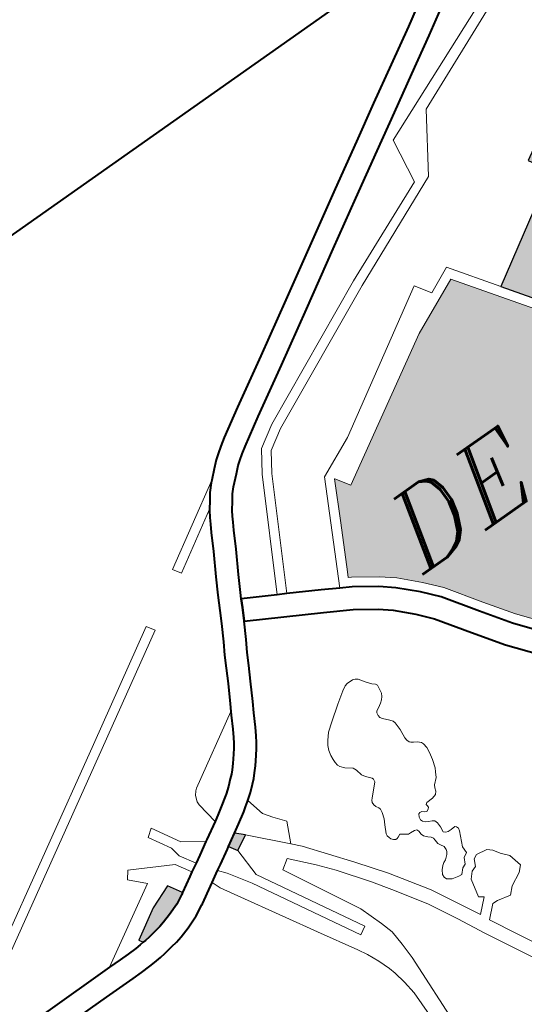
# Model space of a CAD drawing. Header units: metres. Extents: x 149090 to 149776, y 485756 to 486362.
# Tile 68 of 82: x 149568.81 to 149576.59, y 486318.74 to 486333.91. Entities that reach past the tile are written whole.
import ezdxf

# ---------------------------------------------------------------- set-up
doc = ezdxf.new("R2010")
doc.units = ezdxf.units.M
doc.header["$MEASUREMENT"] = 0
for name, color, linetype, lineweight in [('WVB-alg-onderhoek', 7, 'Continuous', 30), ('WVB-pen-brm-dik 018', 6, 'Continuous', 13), ('WVB-pen-dik 035', 1, 'Continuous', 40), ('WVB-raster-20%', 254, 'Continuous', 30), ('WVB-raster-60%', 253, 'Continuous', 30), ('WVB-tekst-dik 035', 1, 'Continuous', 40)]:
    doc.layers.add(name, color=color, linetype=linetype, lineweight=lineweight)
doc.styles.add('1 200   cursief   0.18', font='ITALICS.shx', dxfattribs={"height": 0.36})

# ---------------------------------------------------------------- blocks, each defined once
blk = doc.blocks.new('INZET')
at = {"layer": 'WVB-raster-20%'}
for points in [[(-0.089831, -0.01951), (-0.089993, -0.019246), (-0.0896, -0.019014), (-0.089361, -0.019252)], [(-0.093839, -0.020141), (-0.093916, -0.020011), (-0.092977, -0.019453), (-0.092229, -0.019149), (-0.091968, -0.019587), (-0.092024, -0.01962), (-0.092037, -0.019627), (-0.09232, -0.019772), (-0.092682, -0.019908), (-0.092972, -0.019998), (-0.09314, -0.020037), (-0.093309, -0.020067), (-0.093596, -0.020114), (-0.09375, -0.020134)]]:
    blk.add_hatch(color=256, dxfattribs=at).paths.add_polyline_path(points)
at = {"layer": 'WVB-raster-60%', "ltscale": 0.5, "extrusion": (0, 0, -1)}
blk.add_hatch(color=256, dxfattribs=at).paths.add_polyline_path([(0.068513, -0.016595), (0.06833, -0.016453), (0.062382, -0.012925), (0.061949, -0.012669), (0.06217, -0.012286), (0.06293, -0.010942), (0.06249, -0.010681), (0.064964, -0.006385), (0.065563, -0.005305), (0.067223, -0.006321), (0.067558, -0.005708), (0.070268, -0.007284), (0.069881, -0.007948), (0.073196, -0.009976)])
at = {"layer": 'WVB-raster-60%'}
h = blk.add_hatch(color=256, dxfattribs=at)
h.paths.add_polyline_path([(-0.075314, -0.022836), (-0.075661, -0.022324), (-0.076645, -0.021031), (-0.077965, -0.019314), (-0.078642, -0.018479), (-0.079252, -0.017601), (-0.079973, -0.016549), (-0.080422, -0.016036), (-0.080987, -0.01547), (-0.081413, -0.015126), (-0.082113, -0.014644), (-0.082201, -0.014594), (-0.08212, -0.014437), (-0.08142, -0.013081), (-0.080796, -0.011872), (-0.080789, -0.011868), (-0.080504, -0.012317), (-0.076083, -0.009712), (-0.074322, -0.008905), (-0.068078, -0.017729)])
h.paths.add_polyline_path([(-0.07578, -0.021072), (-0.076806, -0.019615), (-0.076017, -0.019059), (-0.074991, -0.020516)], flags=16)
at = {"layer": 'WVB-pen-brm-dik 018'}
for p, q in [((-0.068133, 0), (-0.125202, 0)), ((-0.070901, -0.001787), (-0.069376, -0.000859)), ((-0.069001, -0.00145), (-0.070543, -0.002389)), ((-0.072015, -0.002436), (-0.070901, -0.001787)), ((-0.067433, -0.001931), (-0.073305, -0.004379)), ((-0.073305, -0.004379), (-0.067433, -0.001931)), ((-0.067287, -0.002195), (-0.071926, -0.004184)), ((-0.071926, -0.004184), (-0.067287, -0.002195)), ((-0.070543, -0.002389), (-0.071661, -0.00304)), ((-0.073141, -0.003101), (-0.072015, -0.002436)), ((-0.074251, -0.003762), (-0.073141, -0.003101)), ((-0.071661, -0.00304), (-0.072784, -0.003703)), ((-0.075634, -0.004579), (-0.074251, -0.003762)), ((-0.072784, -0.003703), (-0.073894, -0.004364)), ((-0.071926, -0.004184), (-0.073057, -0.005922)), ((-0.073057, -0.005922), (-0.071926, -0.004184)), ((-0.073894, -0.004364), (-0.075278, -0.005182)), ((-0.073305, -0.004379), (-0.073516, -0.005809)), ((-0.073516, -0.005809), (-0.073305, -0.004379)), ((-0.077107, -0.005452), (-0.075634, -0.004579)), ((-0.078847, -0.006496), (-0.077107, -0.005452)), ((-0.075278, -0.005182), (-0.076749, -0.006053)), ((-0.076749, -0.006053), (-0.078488, -0.007097)), ((-0.073516, -0.005809), (-0.076798, -0.007218)), ((-0.076798, -0.007218), (-0.073516, -0.005809)), ((-0.073057, -0.005922), (-0.076674, -0.007491)), ((-0.076674, -0.007491), (-0.073057, -0.005922)), ((-0.080468, -0.007459), (-0.078847, -0.006496)), ((-0.076798, -0.007218), (-0.081401, -0.009375)), ((-0.081401, -0.009375), (-0.076798, -0.007218)), ((-0.078488, -0.007097), (-0.080112, -0.008062)), ((-0.081969, -0.008342), (-0.080468, -0.007459)), ((-0.076674, -0.007491), (-0.081258, -0.009639)), ((-0.081258, -0.009639), (-0.076674, -0.007491)), ((-0.080112, -0.008062), (-0.08161, -0.008943)), ((-0.069881, -0.007948), (-0.073196, -0.009976)), ((-0.082841, -0.008869), (-0.081969, -0.008342)), ((-0.079735, -0.011056), (-0.075364, -0.008422)), ((-0.075364, -0.008422), (-0.079735, -0.011056)), ((-0.075364, -0.008422), (-0.075045, -0.008906)), ((-0.075045, -0.008906), (-0.075364, -0.008422)), ((-0.075045, -0.008906), (-0.074221, -0.008529)), ((-0.074221, -0.008529), (-0.075045, -0.008906)), ((-0.074221, -0.008529), (-0.073196, -0.009976)), ((-0.073196, -0.009976), (-0.074221, -0.008529)), ((-0.083279, -0.009168), (-0.083078, -0.00902)), ((-0.083078, -0.00902), (-0.082841, -0.008869)), ((-0.08161, -0.008943), (-0.082472, -0.009464)), ((-0.076083, -0.009712), (-0.074322, -0.008905)), ((-0.074322, -0.008905), (-0.068078, -0.017729)), ((-0.083646, -0.00948), (-0.083435, -0.009289)), ((-0.083435, -0.009289), (-0.083279, -0.009168)), ((-0.081401, -0.009375), (-0.082098, -0.009811)), ((-0.082098, -0.009811), (-0.081401, -0.009375)), ((-0.083906, -0.009718), (-0.083646, -0.00948)), ((-0.082683, -0.009598), (-0.082856, -0.009725)), ((-0.082472, -0.009464), (-0.082683, -0.009598)), ((-0.081258, -0.009639), (-0.081885, -0.010031)), ((-0.081885, -0.010031), (-0.081258, -0.009639)), ((-0.086478, -0.011272), (-0.083906, -0.009718)), ((-0.083906, -0.009718), (-0.086478, -0.011272)), ((-0.084324, -0.010209), (-0.084172, -0.009995)), ((-0.084172, -0.009995), (-0.083974, -0.009781)), ((-0.083974, -0.009781), (-0.083906, -0.009718)), ((-0.083174, -0.009997), (-0.08348, -0.010278)), ((-0.082984, -0.009826), (-0.083174, -0.009997)), ((-0.082856, -0.009725), (-0.082984, -0.009826)), ((-0.082098, -0.009811), (-0.082534, -0.010465)), ((-0.082534, -0.010465), (-0.082098, -0.009811)), ((-0.080504, -0.012317), (-0.076083, -0.009712)), ((-0.073196, -0.009976), (-0.068513, -0.016595)), ((-0.068513, -0.016595), (-0.073196, -0.009976)), ((-0.084481, -0.010416), (-0.084324, -0.010209)), ((-0.08348, -0.010278), (-0.083628, -0.010437)), ((-0.081885, -0.010031), (-0.082276, -0.010619)), ((-0.082276, -0.010619), (-0.081885, -0.010031)), ((-0.084481, -0.010416), (-0.086323, -0.011529)), ((-0.086323, -0.011529), (-0.084481, -0.010416)), ((-0.084617, -0.010625), (-0.084504, -0.010447)), ((-0.084504, -0.010447), (-0.084481, -0.010416)), ((-0.082534, -0.010465), (-0.084294, -0.01377)), ((-0.084294, -0.01377), (-0.082534, -0.010465)), ((-0.083628, -0.010437), (-0.08376, -0.010623)), ((-0.084852, -0.011033), (-0.084726, -0.010804)), ((-0.084726, -0.010804), (-0.084617, -0.010625)), ((-0.082276, -0.010619), (-0.084031, -0.013914)), ((-0.084031, -0.013914), (-0.082276, -0.010619)), ((-0.083929, -0.010847), (-0.084022, -0.010994)), ((-0.08376, -0.010623), (-0.083929, -0.010847)), ((-0.085132, -0.011545), (-0.084852, -0.011033)), ((-0.08412, -0.011155), (-0.084239, -0.01137)), ((-0.084022, -0.010994), (-0.08412, -0.011155)), ((-0.081015, -0.011642), (-0.079735, -0.011056)), ((-0.079735, -0.011056), (-0.081015, -0.011642)), ((-0.086323, -0.011529), (-0.086478, -0.011272)), ((-0.086478, -0.011272), (-0.086323, -0.011529)), ((-0.084239, -0.01137), (-0.084521, -0.011887)), ((-0.085521, -0.012223), (-0.085132, -0.011545)), ((-0.082599, -0.014711), (-0.081015, -0.011642)), ((-0.081015, -0.011642), (-0.082599, -0.014711)), ((-0.084521, -0.011887), (-0.084911, -0.012568)), ((-0.08142, -0.013081), (-0.080796, -0.011872)), ((-0.080796, -0.011872), (-0.080789, -0.011868)), ((-0.080789, -0.011868), (-0.080504, -0.012317)), ((-0.091581, -0.014273), (-0.088157, -0.012237)), ((-0.088157, -0.012237), (-0.091581, -0.014273)), ((-0.088157, -0.012237), (-0.088004, -0.012495)), ((-0.088004, -0.012495), (-0.088157, -0.012237)), ((-0.0858, -0.012724), (-0.085521, -0.012223)), ((-0.088004, -0.012495), (-0.091428, -0.014531)), ((-0.091428, -0.014531), (-0.088004, -0.012495)), ((-0.08602, -0.013142), (-0.0858, -0.012724)), ((-0.084911, -0.012568), (-0.085184, -0.013057)), ((-0.086211, -0.013507), (-0.08602, -0.013142)), ((-0.085184, -0.013057), (-0.085275, -0.013231)), ((-0.085275, -0.013231), (-0.084294, -0.01377)), ((-0.08212, -0.014437), (-0.08142, -0.013081)), ((-0.086483, -0.013996), (-0.086211, -0.013507)), ((-0.085601, -0.01385), (-0.085875, -0.014343)), ((-0.083448, -0.015032), (-0.085601, -0.01385)), ((-0.084294, -0.01377), (-0.084031, -0.013914)), ((-0.084031, -0.013914), (-0.083106, -0.014422)), ((-0.08669, -0.014352), (-0.086483, -0.013996)), ((-0.09776, -0.017928), (-0.091581, -0.014273)), ((-0.091581, -0.014273), (-0.09776, -0.017928)), ((-0.091428, -0.014531), (-0.097608, -0.018186)), ((-0.097608, -0.018186), (-0.091428, -0.014531)), ((-0.086881, -0.014708), (-0.08669, -0.014352)), ((-0.085875, -0.014343), (-0.086079, -0.014693)), ((-0.083106, -0.014422), (-0.082599, -0.014711)), ((-0.082201, -0.014594), (-0.08212, -0.014437)), ((-0.087114, -0.015133), (-0.086881, -0.014708)), ((-0.086079, -0.014693), (-0.086267, -0.015045)), ((-0.082599, -0.014711), (-0.082273, -0.014898)), ((-0.082113, -0.014644), (-0.082201, -0.014594)), ((-0.081413, -0.015126), (-0.082113, -0.014644)), ((-0.087419, -0.01568), (-0.087114, -0.015133)), ((-0.086267, -0.015045), (-0.086502, -0.015472)), ((-0.082646, -0.015491), (-0.083448, -0.015032)), ((-0.082273, -0.014898), (-0.081593, -0.015367)), ((-0.080987, -0.01547), (-0.081413, -0.015126)), ((-0.081593, -0.015367), (-0.081188, -0.015694)), ((-0.080422, -0.016036), (-0.080987, -0.01547)), ((-0.087534, -0.015885), (-0.087419, -0.01568)), ((-0.086502, -0.015472), (-0.086808, -0.016021)), ((-0.082012, -0.015928), (-0.082646, -0.015491)), ((-0.081188, -0.015694), (-0.080641, -0.016241)), ((-0.089759, -0.017208), (-0.087534, -0.015885)), ((-0.087534, -0.015885), (-0.089759, -0.017208)), ((-0.087801, -0.016361), (-0.087593, -0.015989)), ((-0.087593, -0.015989), (-0.087534, -0.015885)), ((-0.086808, -0.016021), (-0.086982, -0.016331)), ((-0.081657, -0.016215), (-0.082012, -0.015928)), ((-0.079973, -0.016549), (-0.080422, -0.016036)), ((-0.087934, -0.016584), (-0.087801, -0.016361)), ((-0.086982, -0.016331), (-0.087195, -0.016711)), ((-0.081153, -0.016719), (-0.081657, -0.016215)), ((-0.080641, -0.016241), (-0.080211, -0.016733)), ((-0.088028, -0.016736), (-0.087934, -0.016584)), ((-0.079252, -0.017601), (-0.079973, -0.016549)), ((-0.088227, -0.017005), (-0.088112, -0.016858)), ((-0.088112, -0.016858), (-0.088028, -0.016736)), ((-0.087335, -0.016947), (-0.087441, -0.017119)), ((-0.087195, -0.016711), (-0.087335, -0.016947)), ((-0.080765, -0.017163), (-0.081153, -0.016719)), ((-0.080211, -0.016733), (-0.079499, -0.017772)), ((-0.089919, -0.017368), (-0.08983, -0.017263)), ((-0.08983, -0.017263), (-0.089919, -0.017368)), ((-0.08983, -0.017263), (-0.089759, -0.017208)), ((-0.089759, -0.017208), (-0.08983, -0.017263)), ((-0.088546, -0.017378), (-0.088414, -0.01723)), ((-0.088414, -0.01723), (-0.088227, -0.017005)), ((-0.087547, -0.017273), (-0.087683, -0.017445)), ((-0.087441, -0.017119), (-0.087547, -0.017273)), ((-0.084199, -0.01727), (-0.08435, -0.017354)), ((-0.084199, -0.01727), (-0.08435, -0.017354)), ((-0.084112, -0.017246), (-0.084199, -0.01727)), ((-0.084112, -0.017246), (-0.084199, -0.01727)), ((-0.083911, -0.017246), (-0.084112, -0.017246)), ((-0.083911, -0.017246), (-0.084112, -0.017246)), ((-0.083834, -0.017279), (-0.083911, -0.017246)), ((-0.083834, -0.017279), (-0.083911, -0.017246)), ((-0.083757, -0.017333), (-0.083834, -0.017279)), ((-0.083757, -0.017333), (-0.083834, -0.017279)), ((-0.080075, -0.018169), (-0.080765, -0.017163)), ((-0.09186, -0.017587), (-0.091615, -0.017412)), ((-0.091615, -0.017412), (-0.09186, -0.017587)), ((-0.091461, -0.018269), (-0.09186, -0.017587)), ((-0.09186, -0.017587), (-0.091461, -0.018269)), ((-0.091615, -0.017412), (-0.09111, -0.018275)), ((-0.09111, -0.018275), (-0.091615, -0.017412)), ((-0.089993, -0.017676), (-0.08999, -0.017556)), ((-0.08999, -0.017556), (-0.089993, -0.017676)), ((-0.08999, -0.017556), (-0.089919, -0.017368)), ((-0.089919, -0.017368), (-0.08999, -0.017556)), ((-0.088928, -0.017728), (-0.088747, -0.017571)), ((-0.088747, -0.017571), (-0.088637, -0.017473)), ((-0.088637, -0.017473), (-0.088546, -0.017378)), ((-0.087683, -0.017445), (-0.087883, -0.017687)), ((-0.08435, -0.017354), (-0.084718, -0.0176)), ((-0.08435, -0.017354), (-0.084718, -0.0176)), ((-0.083611, -0.017543), (-0.083757, -0.017333)), ((-0.083611, -0.017543), (-0.083757, -0.017333)), ((-0.083494, -0.017687), (-0.083611, -0.017543)), ((-0.083494, -0.017687), (-0.083611, -0.017543)), ((-0.089886, -0.01837), (-0.089993, -0.017676)), ((-0.089993, -0.017676), (-0.089886, -0.01837)), ((-0.089256, -0.017971), (-0.089126, -0.017883)), ((-0.089126, -0.017883), (-0.088928, -0.017728)), ((-0.088031, -0.017852), (-0.088151, -0.017979)), ((-0.087883, -0.017687), (-0.088031, -0.017852)), ((-0.084718, -0.0176), (-0.085175, -0.017935)), ((-0.084718, -0.0176), (-0.085175, -0.017935)), ((-0.083414, -0.017765), (-0.083494, -0.017687)), ((-0.083414, -0.017765), (-0.083494, -0.017687)), ((-0.08338, -0.017825), (-0.083414, -0.017765)), ((-0.08338, -0.017825), (-0.083414, -0.017765)), ((-0.083392, -0.01796), (-0.08338, -0.017825)), ((-0.083392, -0.01796), (-0.08338, -0.017825)), ((-0.079499, -0.017772), (-0.078882, -0.018659)), ((-0.078642, -0.018479), (-0.079252, -0.017601)), ((-0.093126, -0.018293), (-0.09295, -0.01805)), ((-0.09295, -0.01805), (-0.093126, -0.018293)), ((-0.09295, -0.01805), (-0.091657, -0.018753)), ((-0.091657, -0.018753), (-0.09295, -0.01805)), ((-0.089706, -0.018264), (-0.08938, -0.018059)), ((-0.08938, -0.018059), (-0.089256, -0.017971)), ((-0.088286, -0.018097), (-0.088483, -0.018269)), ((-0.088151, -0.017979), (-0.088286, -0.018097)), ((-0.08544, -0.018139), (-0.085536, -0.018241)), ((-0.08544, -0.018139), (-0.085536, -0.018241)), ((-0.085175, -0.017935), (-0.08544, -0.018139)), ((-0.085175, -0.017935), (-0.08544, -0.018139)), ((-0.083531, -0.018264), (-0.083466, -0.018188)), ((-0.083531, -0.018264), (-0.083466, -0.018188)), ((-0.083466, -0.018188), (-0.083417, -0.018095)), ((-0.083466, -0.018188), (-0.083417, -0.018095)), ((-0.083417, -0.018095), (-0.083392, -0.01796)), ((-0.083417, -0.018095), (-0.083392, -0.01796)), ((-0.079442, -0.01908), (-0.080075, -0.018169)), ((-0.092691, -0.01873), (-0.093126, -0.018293)), ((-0.093126, -0.018293), (-0.092691, -0.01873)), ((-0.0914, -0.018599), (-0.091461, -0.018269)), ((-0.091461, -0.018269), (-0.0914, -0.018599)), ((-0.09111, -0.018275), (-0.090477, -0.018718)), ((-0.090477, -0.018718), (-0.09111, -0.018275)), ((-0.090418, -0.018684), (-0.089886, -0.01837)), ((-0.089886, -0.01837), (-0.089706, -0.018264)), ((-0.088714, -0.01845), (-0.088857, -0.018545)), ((-0.088687, -0.018428), (-0.088714, -0.01845)), ((-0.088483, -0.018269), (-0.088687, -0.018428)), ((-0.088554, -0.019011), (-0.088687, -0.018428)), ((-0.088687, -0.018428), (-0.088554, -0.019011)), ((-0.085697, -0.01846), (-0.085762, -0.01861)), ((-0.085697, -0.01846), (-0.085762, -0.01861)), ((-0.085607, -0.018331), (-0.085697, -0.01846)), ((-0.085607, -0.018331), (-0.085697, -0.01846)), ((-0.085536, -0.018241), (-0.085607, -0.018331)), ((-0.085536, -0.018241), (-0.085607, -0.018331)), ((-0.08388, -0.01851), (-0.083846, -0.018459)), ((-0.08388, -0.01851), (-0.083846, -0.018459)), ((-0.083846, -0.018459), (-0.083751, -0.018411)), ((-0.083846, -0.018459), (-0.083751, -0.018411)), ((-0.083751, -0.018411), (-0.083621, -0.018333)), ((-0.083751, -0.018411), (-0.083621, -0.018333)), ((-0.083621, -0.018333), (-0.083531, -0.018264)), ((-0.083621, -0.018333), (-0.083531, -0.018264)), ((-0.077965, -0.019314), (-0.078642, -0.018479)), ((-0.095132, -0.02017), (-0.092691, -0.01873)), ((-0.092691, -0.01873), (-0.095132, -0.02017)), ((-0.091657, -0.018753), (-0.091363, -0.019231)), ((-0.091363, -0.019231), (-0.091657, -0.018753)), ((-0.091103, -0.019081), (-0.0914, -0.018599)), ((-0.0914, -0.018599), (-0.091103, -0.019081)), ((-0.090869, -0.018945), (-0.090477, -0.018718)), ((-0.090477, -0.018718), (-0.090418, -0.018684)), ((-0.08899, -0.018641), (-0.089342, -0.018862)), ((-0.088857, -0.018545), (-0.08899, -0.018641)), ((-0.085802, -0.018763), (-0.085818, -0.01891)), ((-0.085802, -0.018763), (-0.085818, -0.01891)), ((-0.085762, -0.01861), (-0.085802, -0.018763)), ((-0.085762, -0.01861), (-0.085802, -0.018763)), ((-0.083896, -0.018603), (-0.08388, -0.01851)), ((-0.083896, -0.018603), (-0.08388, -0.01851)), ((-0.08389, -0.018684), (-0.083896, -0.018603)), ((-0.08389, -0.018684), (-0.083896, -0.018603)), ((-0.083846, -0.018756), (-0.08389, -0.018684)), ((-0.083846, -0.018756), (-0.08389, -0.018684)), ((-0.083686, -0.018921), (-0.083846, -0.018756)), ((-0.083686, -0.018921), (-0.083846, -0.018756)), ((-0.078882, -0.018659), (-0.078201, -0.0195)), ((-0.091363, -0.019231), (-0.091103, -0.019081)), ((-0.091103, -0.019081), (-0.090869, -0.018945)), ((-0.089342, -0.018862), (-0.0896, -0.019014)), ((-0.0896, -0.019014), (-0.089361, -0.019252)), ((-0.088353, -0.019289), (-0.088554, -0.019011)), ((-0.088554, -0.019011), (-0.088353, -0.019289)), ((-0.085818, -0.01891), (-0.085818, -0.019018)), ((-0.085818, -0.01891), (-0.085818, -0.019018)), ((-0.085818, -0.019018), (-0.085805, -0.019123)), ((-0.085818, -0.019018), (-0.085805, -0.019123)), ((-0.083624, -0.019013), (-0.083686, -0.018921)), ((-0.083624, -0.019013), (-0.083686, -0.018921)), ((-0.083599, -0.019088), (-0.083624, -0.019013)), ((-0.083599, -0.019088), (-0.083624, -0.019013)), ((-0.083596, -0.019342), (-0.083599, -0.019088)), ((-0.083596, -0.019342), (-0.083599, -0.019088)), ((-0.07875, -0.019934), (-0.079442, -0.01908)), ((-0.092977, -0.019453), (-0.092229, -0.019149)), ((-0.092229, -0.019149), (-0.091968, -0.019587)), ((-0.091968, -0.019587), (-0.091504, -0.019313)), ((-0.091504, -0.019313), (-0.091363, -0.019231)), ((-0.090065, -0.019288), (-0.090518, -0.019551)), ((-0.089993, -0.019246), (-0.090065, -0.019288)), ((-0.089831, -0.01951), (-0.089993, -0.019246)), ((-0.089361, -0.019252), (-0.089831, -0.01951)), ((-0.089361, -0.019252), (-0.088381, -0.020281)), ((-0.088381, -0.020281), (-0.089361, -0.019252)), ((-0.088075, -0.019642), (-0.088353, -0.019289)), ((-0.088353, -0.019289), (-0.088075, -0.019642)), ((-0.085805, -0.019123), (-0.085771, -0.019201)), ((-0.085805, -0.019123), (-0.085771, -0.019201)), ((-0.085771, -0.019201), (-0.085663, -0.019324)), ((-0.085771, -0.019201), (-0.085663, -0.019324)), ((-0.085663, -0.019324), (-0.085465, -0.019486)), ((-0.085663, -0.019324), (-0.085465, -0.019486)), ((-0.083621, -0.019635), (-0.083596, -0.019342)), ((-0.083621, -0.019635), (-0.083596, -0.019342)), ((-0.093916, -0.020011), (-0.092977, -0.019453)), ((-0.090697, -0.019655), (-0.091046, -0.019857)), ((-0.090518, -0.019551), (-0.090697, -0.019655)), ((-0.090697, -0.019655), (-0.090498, -0.019889)), ((-0.090498, -0.019889), (-0.090697, -0.019655)), ((-0.089791, -0.020437), (-0.089831, -0.01951)), ((-0.089831, -0.01951), (-0.089791, -0.020437)), ((-0.088381, -0.020281), (-0.088075, -0.019642)), ((-0.088075, -0.019642), (-0.088381, -0.020281)), ((-0.085465, -0.019486), (-0.085415, -0.019588)), ((-0.085465, -0.019486), (-0.085415, -0.019588)), ((-0.085415, -0.019588), (-0.085369, -0.019795)), ((-0.085415, -0.019588), (-0.085369, -0.019795)), ((-0.083621, -0.019731), (-0.083621, -0.019635)), ((-0.083621, -0.019731), (-0.083621, -0.019635)), ((-0.093839, -0.020141), (-0.093916, -0.020011)), ((-0.091151, -0.019917), (-0.091668, -0.020223)), ((-0.091046, -0.019857), (-0.091151, -0.019917)), ((-0.091046, -0.019857), (-0.090941, -0.020134)), ((-0.090941, -0.020134), (-0.091046, -0.019857)), ((-0.090498, -0.019889), (-0.090052, -0.020584)), ((-0.090052, -0.020584), (-0.090498, -0.019889)), ((-0.085369, -0.019795), (-0.085301, -0.019915)), ((-0.085369, -0.019795), (-0.085301, -0.019915)), ((-0.085301, -0.019915), (-0.085162, -0.020071)), ((-0.085301, -0.019915), (-0.085162, -0.020071)), ((-0.083587, -0.019812), (-0.083621, -0.019731)), ((-0.083587, -0.019812), (-0.083621, -0.019731)), ((-0.083553, -0.019854), (-0.083587, -0.019812)), ((-0.083553, -0.019854), (-0.083587, -0.019812)), ((-0.083478, -0.019899), (-0.083553, -0.019854)), ((-0.083478, -0.019899), (-0.083553, -0.019854)), ((-0.083373, -0.019965), (-0.083478, -0.019899)), ((-0.083373, -0.019965), (-0.083478, -0.019899)), ((-0.08329, -0.020046), (-0.083373, -0.019965)), ((-0.08329, -0.020046), (-0.083373, -0.019965)), ((-0.098034, -0.020178), (-0.095744, -0.02017)), ((-0.095744, -0.02017), (-0.095132, -0.02017)), ((-0.095132, -0.02017), (-0.094732, -0.02017)), ((-0.094732, -0.02017), (-0.094424, -0.02017)), ((-0.094424, -0.02017), (-0.094132, -0.020162)), ((-0.094132, -0.020162), (-0.093966, -0.020152)), ((-0.093966, -0.020152), (-0.093839, -0.020141)), ((-0.091699, -0.020241), (-0.092037, -0.020414)), ((-0.091668, -0.020223), (-0.091699, -0.020241)), ((-0.090941, -0.020134), (-0.089568, -0.022454)), ((-0.089568, -0.022454), (-0.090941, -0.020134)), ((-0.088133, -0.020542), (-0.088381, -0.020281)), ((-0.088381, -0.020281), (-0.088133, -0.020542)), ((-0.085156, -0.020212), (-0.085514, -0.020578)), ((-0.085156, -0.020212), (-0.085514, -0.020578)), ((-0.085162, -0.020071), (-0.085143, -0.020119)), ((-0.085162, -0.020071), (-0.085143, -0.020119)), ((-0.085143, -0.020119), (-0.085156, -0.020212)), ((-0.085143, -0.020119), (-0.085156, -0.020212)), ((-0.083259, -0.020123), (-0.08329, -0.020046)), ((-0.083259, -0.020123), (-0.08329, -0.020046)), ((-0.083247, -0.02027), (-0.083259, -0.020123)), ((-0.083247, -0.02027), (-0.083259, -0.020123)), ((-0.083259, -0.020441), (-0.083247, -0.02027)), ((-0.083259, -0.020441), (-0.083247, -0.02027)), ((-0.092455, -0.02057), (-0.09279, -0.020675)), ((-0.092037, -0.020414), (-0.092455, -0.02057)), ((-0.090052, -0.020584), (-0.088232, -0.023815)), ((-0.088232, -0.023815), (-0.090052, -0.020584)), ((-0.087971, -0.023668), (-0.089791, -0.020437)), ((-0.089791, -0.020437), (-0.087971, -0.023668)), ((-0.089038, -0.020798), (-0.088728, -0.020588)), ((-0.088728, -0.020588), (-0.089038, -0.020798)), ((-0.088728, -0.020588), (-0.088113, -0.021253)), ((-0.088113, -0.021253), (-0.088728, -0.020588)), ((-0.087089, -0.021874), (-0.088133, -0.020542)), ((-0.088133, -0.020542), (-0.087089, -0.021874)), ((-0.085566, -0.020623), (-0.085594, -0.020686)), ((-0.085566, -0.020623), (-0.085594, -0.020686)), ((-0.085514, -0.020578), (-0.085566, -0.020623)), ((-0.085514, -0.020578), (-0.085566, -0.020623)), ((-0.083312, -0.020672), (-0.083259, -0.020441)), ((-0.083312, -0.020672), (-0.083259, -0.020441)), ((-0.095743, -0.02087), (-0.098029, -0.020878)), ((-0.094732, -0.02087), (-0.095743, -0.02087)), ((-0.094415, -0.02087), (-0.094732, -0.02087)), ((-0.094101, -0.020862), (-0.094415, -0.02087)), ((-0.093916, -0.02085), (-0.094101, -0.020862)), ((-0.093676, -0.02083), (-0.093916, -0.02085)), ((-0.093495, -0.020807), (-0.093676, -0.02083)), ((-0.093191, -0.020757), (-0.093495, -0.020807)), ((-0.093, -0.020723), (-0.093191, -0.020757)), ((-0.09279, -0.020675), (-0.093, -0.020723)), ((-0.087766, -0.023158), (-0.089038, -0.020798)), ((-0.089038, -0.020798), (-0.087766, -0.023158)), ((-0.085594, -0.020686), (-0.085597, -0.02077)), ((-0.085594, -0.020686), (-0.085597, -0.02077)), ((-0.085597, -0.02077), (-0.085573, -0.020851)), ((-0.085597, -0.02077), (-0.085573, -0.020851)), ((-0.085573, -0.020851), (-0.085523, -0.020941)), ((-0.085573, -0.020851), (-0.085523, -0.020941)), ((-0.083395, -0.020933), (-0.083312, -0.020672)), ((-0.083395, -0.020933), (-0.083312, -0.020672)), ((-0.085517, -0.021112), (-0.085582, -0.021304)), ((-0.085517, -0.021112), (-0.085582, -0.021304)), ((-0.085523, -0.020941), (-0.085505, -0.021004)), ((-0.085523, -0.020941), (-0.085505, -0.021004)), ((-0.085505, -0.021004), (-0.085517, -0.021112)), ((-0.085505, -0.021004), (-0.085517, -0.021112)), ((-0.083707, -0.021344), (-0.08354, -0.021185)), ((-0.083707, -0.021344), (-0.08354, -0.021185)), ((-0.08354, -0.021185), (-0.083454, -0.021038)), ((-0.08354, -0.021185), (-0.083454, -0.021038)), ((-0.083454, -0.021038), (-0.083395, -0.020933)), ((-0.083454, -0.021038), (-0.083395, -0.020933)), ((-0.088113, -0.021253), (-0.087703, -0.021753)), ((-0.087703, -0.021753), (-0.088113, -0.021253)), ((-0.085669, -0.021472), (-0.085795, -0.021721)), ((-0.085669, -0.021472), (-0.085795, -0.021721)), ((-0.085582, -0.021304), (-0.085669, -0.021472)), ((-0.085582, -0.021304), (-0.085669, -0.021472)), ((-0.083861, -0.021602), (-0.083793, -0.021533)), ((-0.083861, -0.021602), (-0.083793, -0.021533)), ((-0.083793, -0.021533), (-0.083763, -0.021428)), ((-0.083793, -0.021533), (-0.083763, -0.021428)), ((-0.083763, -0.021428), (-0.083707, -0.021344)), ((-0.083763, -0.021428), (-0.083707, -0.021344)), ((-0.087703, -0.021753), (-0.087021, -0.022664)), ((-0.087021, -0.022664), (-0.087703, -0.021753)), ((-0.085795, -0.021721), (-0.085805, -0.02179)), ((-0.085795, -0.021721), (-0.085805, -0.02179)), ((-0.085805, -0.02179), (-0.085789, -0.021865)), ((-0.085805, -0.02179), (-0.085789, -0.021865)), ((-0.084668, -0.021887), (-0.084619, -0.0218)), ((-0.084668, -0.021887), (-0.084619, -0.0218)), ((-0.084619, -0.0218), (-0.084572, -0.021779)), ((-0.084619, -0.0218), (-0.084572, -0.021779)), ((-0.084572, -0.021779), (-0.084504, -0.021797)), ((-0.084572, -0.021779), (-0.084504, -0.021797)), ((-0.084504, -0.021797), (-0.084445, -0.021851)), ((-0.084504, -0.021797), (-0.084445, -0.021851)), ((-0.0843, -0.021845), (-0.08426, -0.0218)), ((-0.0843, -0.021845), (-0.08426, -0.0218)), ((-0.084266, -0.021692), (-0.084223, -0.021656)), ((-0.084266, -0.021692), (-0.084223, -0.021656)), ((-0.084266, -0.02174), (-0.084266, -0.021692)), ((-0.084266, -0.02174), (-0.084266, -0.021692)), ((-0.08426, -0.0218), (-0.084266, -0.02174)), ((-0.08426, -0.0218), (-0.084266, -0.02174)), ((-0.084223, -0.021656), (-0.084, -0.021644)), ((-0.084223, -0.021656), (-0.084, -0.021644)), ((-0.084, -0.021644), (-0.083861, -0.021602)), ((-0.084, -0.021644), (-0.083861, -0.021602)), ((-0.086437, -0.022754), (-0.087089, -0.021874)), ((-0.087089, -0.021874), (-0.086437, -0.022754)), ((-0.085789, -0.021865), (-0.085771, -0.021931)), ((-0.085789, -0.021865), (-0.085771, -0.021931)), ((-0.085771, -0.021931), (-0.085715, -0.021996)), ((-0.085771, -0.021931), (-0.085715, -0.021996)), ((-0.085715, -0.021996), (-0.085659, -0.022035)), ((-0.085715, -0.021996), (-0.085659, -0.022035)), ((-0.085659, -0.022035), (-0.08561, -0.022035)), ((-0.085659, -0.022035), (-0.08561, -0.022035)), ((-0.08561, -0.022035), (-0.085554, -0.022014)), ((-0.08561, -0.022035), (-0.085554, -0.022014)), ((-0.085554, -0.022014), (-0.085464, -0.021972)), ((-0.085554, -0.022014), (-0.085464, -0.021972)), ((-0.085464, -0.021972), (-0.085409, -0.022005)), ((-0.085464, -0.021972), (-0.085409, -0.022005)), ((-0.085409, -0.022005), (-0.085242, -0.022125)), ((-0.085409, -0.022005), (-0.085242, -0.022125)), ((-0.085242, -0.022125), (-0.085171, -0.022131)), ((-0.085242, -0.022125), (-0.085171, -0.022131)), ((-0.085171, -0.022131), (-0.085029, -0.02214)), ((-0.085171, -0.022131), (-0.085029, -0.02214)), ((-0.085029, -0.02214), (-0.084961, -0.022164)), ((-0.085029, -0.02214), (-0.084961, -0.022164)), ((-0.084684, -0.021977), (-0.084668, -0.021887)), ((-0.084684, -0.021977), (-0.084668, -0.021887)), ((-0.084659, -0.022049), (-0.084684, -0.021977)), ((-0.084659, -0.022049), (-0.084684, -0.021977)), ((-0.0846, -0.022118), (-0.084659, -0.022049)), ((-0.0846, -0.022118), (-0.084659, -0.022049)), ((-0.084517, -0.022166), (-0.0846, -0.022118)), ((-0.084517, -0.022166), (-0.0846, -0.022118)), ((-0.084445, -0.021851), (-0.084374, -0.021881)), ((-0.084445, -0.021851), (-0.084374, -0.021881)), ((-0.084374, -0.021881), (-0.0843, -0.021845)), ((-0.084374, -0.021881), (-0.0843, -0.021845)), ((-0.084961, -0.022164), (-0.084927, -0.022233)), ((-0.084961, -0.022164), (-0.084927, -0.022233)), ((-0.084927, -0.022233), (-0.084924, -0.022346)), ((-0.084927, -0.022233), (-0.084924, -0.022346)), ((-0.084924, -0.022346), (-0.084896, -0.022436)), ((-0.084924, -0.022346), (-0.084896, -0.022436)), ((-0.084896, -0.022436), (-0.084801, -0.022535)), ((-0.084896, -0.022436), (-0.084801, -0.022535)), ((-0.084411, -0.022205), (-0.084517, -0.022166)), ((-0.084411, -0.022205), (-0.084517, -0.022166)), ((-0.084343, -0.022259), (-0.084411, -0.022205)), ((-0.084343, -0.022259), (-0.084411, -0.022205)), ((-0.084313, -0.022358), (-0.084343, -0.022259)), ((-0.084313, -0.022358), (-0.084343, -0.022259)), ((-0.084309, -0.022505), (-0.084313, -0.022358)), ((-0.084309, -0.022505), (-0.084313, -0.022358)), ((-0.089568, -0.022454), (-0.089517, -0.02254)), ((-0.089517, -0.02254), (-0.089568, -0.022454)), ((-0.089517, -0.02254), (-0.089262, -0.022971)), ((-0.089262, -0.022971), (-0.089517, -0.02254)), ((-0.087021, -0.022664), (-0.086642, -0.023225)), ((-0.086642, -0.023225), (-0.087021, -0.022664)), ((-0.084801, -0.022535), (-0.08472, -0.022604)), ((-0.084801, -0.022535), (-0.08472, -0.022604)), ((-0.08472, -0.022604), (-0.084689, -0.022669)), ((-0.08472, -0.022604), (-0.084689, -0.022669)), ((-0.084689, -0.022669), (-0.084677, -0.02275)), ((-0.084689, -0.022669), (-0.084677, -0.02275)), ((-0.084677, -0.02275), (-0.084671, -0.022882)), ((-0.084677, -0.02275), (-0.084671, -0.022882)), ((-0.084325, -0.022683), (-0.084309, -0.022505)), ((-0.084325, -0.022683), (-0.084309, -0.022505)), ((-0.084266, -0.022737), (-0.084325, -0.022683)), ((-0.084266, -0.022737), (-0.084325, -0.022683)), ((-0.084192, -0.022764), (-0.084266, -0.022737)), ((-0.084192, -0.022764), (-0.084266, -0.022737)), ((-0.089262, -0.022971), (-0.088569, -0.024142)), ((-0.088569, -0.024142), (-0.089262, -0.022971)), ((-0.085667, -0.023931), (-0.086437, -0.022754)), ((-0.086437, -0.022754), (-0.085667, -0.023931)), ((-0.084671, -0.022882), (-0.084624, -0.02296)), ((-0.084671, -0.022882), (-0.084624, -0.02296)), ((-0.084624, -0.02296), (-0.084569, -0.023071)), ((-0.084624, -0.02296), (-0.084569, -0.023071)), ((-0.08409, -0.022764), (-0.084192, -0.022764)), ((-0.08409, -0.022764), (-0.084192, -0.022764)), ((-0.084105, -0.023403), (-0.083901, -0.022947)), ((-0.084105, -0.023403), (-0.083901, -0.022947)), ((-0.083944, -0.022755), (-0.08409, -0.022764)), ((-0.083944, -0.022755), (-0.08409, -0.022764)), ((-0.083898, -0.022794), (-0.083944, -0.022755)), ((-0.083898, -0.022794), (-0.083944, -0.022755)), ((-0.083901, -0.022947), (-0.08388, -0.022866)), ((-0.083901, -0.022947), (-0.08388, -0.022866)), ((-0.08388, -0.022866), (-0.083898, -0.022794)), ((-0.08388, -0.022866), (-0.083898, -0.022794)), ((-0.087508, -0.023902), (-0.087766, -0.023158)), ((-0.087766, -0.023158), (-0.087508, -0.023902)), ((-0.086642, -0.023225), (-0.08599, -0.024226)), ((-0.08599, -0.024226), (-0.086642, -0.023225)), ((-0.084634, -0.023317), (-0.084704, -0.023373)), ((-0.084634, -0.023317), (-0.084704, -0.023373)), ((-0.084581, -0.023245), (-0.084634, -0.023317)), ((-0.084581, -0.023245), (-0.084634, -0.023317)), ((-0.084563, -0.023182), (-0.084581, -0.023245)), ((-0.084563, -0.023182), (-0.084581, -0.023245)), ((-0.084569, -0.023071), (-0.084563, -0.023182)), ((-0.084569, -0.023071), (-0.084563, -0.023182)), ((-0.085033, -0.023625), (-0.085107, -0.023745)), ((-0.085033, -0.023625), (-0.085107, -0.023745)), ((-0.084933, -0.02352), (-0.085033, -0.023625)), ((-0.084933, -0.02352), (-0.085033, -0.023625)), ((-0.084856, -0.023463), (-0.084933, -0.02352)), ((-0.084856, -0.023463), (-0.084933, -0.02352)), ((-0.084769, -0.023424), (-0.084856, -0.023463)), ((-0.084769, -0.023424), (-0.084856, -0.023463)), ((-0.084704, -0.023373), (-0.084769, -0.023424)), ((-0.084704, -0.023373), (-0.084769, -0.023424)), ((-0.084256, -0.023698), (-0.084108, -0.023616)), ((-0.084256, -0.023698), (-0.084108, -0.023616)), ((-0.084108, -0.023616), (-0.084105, -0.023403)), ((-0.084108, -0.023616), (-0.084105, -0.023403)), ((-0.088232, -0.023815), (-0.087971, -0.023668)), ((-0.087971, -0.023668), (-0.088232, -0.023815)), ((-0.087387, -0.024296), (-0.087508, -0.023902)), ((-0.087508, -0.023902), (-0.087387, -0.024296)), ((-0.084858, -0.025429), (-0.085667, -0.023931)), ((-0.085667, -0.023931), (-0.084858, -0.025429)), ((-0.085107, -0.023745), (-0.085107, -0.023847)), ((-0.085107, -0.023745), (-0.085107, -0.023847)), ((-0.085107, -0.023847), (-0.085082, -0.023928)), ((-0.085107, -0.023847), (-0.085082, -0.023928)), ((-0.085082, -0.023928), (-0.085023, -0.02397)), ((-0.085082, -0.023928), (-0.085023, -0.02397)), ((-0.084618, -0.024089), (-0.084474, -0.023932)), ((-0.084618, -0.024089), (-0.084474, -0.023932)), ((-0.084474, -0.023932), (-0.08435, -0.023887)), ((-0.084474, -0.023932), (-0.08435, -0.023887)), ((-0.08435, -0.023887), (-0.084256, -0.023698)), ((-0.08435, -0.023887), (-0.084256, -0.023698)), ((-0.084029, -0.023915), (-0.084135, -0.024128)), ((-0.084135, -0.024128), (-0.084029, -0.023915)), ((-0.083893, -0.02384), (-0.084029, -0.023915)), ((-0.084029, -0.023915), (-0.083893, -0.02384)), ((-0.083544, -0.0239), (-0.083893, -0.02384)), ((-0.083893, -0.02384), (-0.083544, -0.0239)), ((-0.083407, -0.024022), (-0.083544, -0.0239)), ((-0.083544, -0.0239), (-0.083407, -0.024022)), ((-0.088569, -0.024142), (-0.088408, -0.024426)), ((-0.088408, -0.024426), (-0.088569, -0.024142)), ((-0.08599, -0.024226), (-0.085505, -0.025136)), ((-0.085505, -0.025136), (-0.08599, -0.024226)), ((-0.085023, -0.02397), (-0.084931, -0.024027)), ((-0.085023, -0.02397), (-0.084931, -0.024027)), ((-0.084931, -0.024027), (-0.084717, -0.024078)), ((-0.084931, -0.024027), (-0.084717, -0.024078)), ((-0.084717, -0.024078), (-0.084618, -0.024089)), ((-0.084717, -0.024078), (-0.084618, -0.024089)), ((-0.084302, -0.024188), (-0.084469, -0.024371)), ((-0.084469, -0.024371), (-0.084302, -0.024188)), ((-0.084135, -0.024128), (-0.084302, -0.024188)), ((-0.084302, -0.024188), (-0.084135, -0.024128)), ((-0.083271, -0.024234), (-0.083407, -0.024022)), ((-0.083407, -0.024022), (-0.083271, -0.024234)), ((-0.083074, -0.024462), (-0.083271, -0.024234)), ((-0.083271, -0.024234), (-0.083074, -0.024462)), ((-0.088408, -0.024426), (-0.088243, -0.024796)), ((-0.088243, -0.024796), (-0.088408, -0.024426)), ((-0.087356, -0.024782), (-0.087387, -0.024296)), ((-0.087387, -0.024296), (-0.087356, -0.024782)), ((-0.084469, -0.024371), (-0.08459, -0.024947)), ((-0.08459, -0.024947), (-0.084469, -0.024371)), ((-0.082968, -0.024886), (-0.083074, -0.024462)), ((-0.083074, -0.024462), (-0.082968, -0.024886)), ((-0.088243, -0.024796), (-0.088111, -0.025174)), ((-0.088111, -0.025174), (-0.088243, -0.024796)), ((-0.087341, -0.025297), (-0.087356, -0.024782)), ((-0.087356, -0.024782), (-0.087341, -0.025297)), ((-0.088111, -0.025174), (-0.088049, -0.02539)), ((-0.088049, -0.02539), (-0.088111, -0.025174)), ((-0.085505, -0.025136), (-0.08508, -0.025971)), ((-0.08508, -0.025971), (-0.085505, -0.025136)), ((-0.084447, -0.025048), (-0.084858, -0.025429)), ((-0.084858, -0.025429), (-0.084447, -0.025048)), ((-0.08459, -0.024947), (-0.084447, -0.025048)), ((-0.084447, -0.025048), (-0.08459, -0.024947)), ((-0.083544, -0.025266), (-0.083135, -0.025053)), ((-0.083135, -0.025053), (-0.083544, -0.025266)), ((-0.083135, -0.025053), (-0.082968, -0.024886)), ((-0.082968, -0.024886), (-0.083135, -0.025053)), ((-0.088049, -0.02539), (-0.087966, -0.025782)), ((-0.087966, -0.025782), (-0.088049, -0.02539)), ((-0.087462, -0.028402), (-0.087341, -0.025297)), ((-0.087341, -0.025297), (-0.087462, -0.028402)), ((-0.084725, -0.025715), (-0.084348, -0.025372)), ((-0.084348, -0.025372), (-0.084725, -0.025715)), ((-0.084348, -0.025372), (-0.084181, -0.025372)), ((-0.084181, -0.025372), (-0.084348, -0.025372)), ((-0.084181, -0.025372), (-0.083756, -0.025478)), ((-0.083756, -0.025478), (-0.084181, -0.025372)), ((-0.083756, -0.025478), (-0.083544, -0.025266)), ((-0.083544, -0.025266), (-0.083756, -0.025478)), ((-0.087966, -0.025782), (-0.087915, -0.026221)), ((-0.087915, -0.026221), (-0.087966, -0.025782)), ((-0.083076, -0.028837), (-0.084725, -0.025715)), ((-0.084725, -0.025715), (-0.083076, -0.028837)), ((-0.08508, -0.025971), (-0.082082, -0.031556)), ((-0.082082, -0.031556), (-0.08508, -0.025971)), ((-0.087915, -0.026221), (-0.08792, -0.027053)), ((-0.08792, -0.027053), (-0.087915, -0.026221))]:
    blk.add_line(p, q, dxfattribs=at)
at = {"layer": 'WVB-pen-dik 035', "flags": 128}
for points in [[(-0.068133, 0), (-0.068331, -0.000142), (-0.068626, -0.000349), (-0.06907, -0.000656), (-0.069376, -0.000859), (-0.070901, -0.001787), (-0.072015, -0.002436), (-0.073141, -0.003101), (-0.074251, -0.003762), (-0.075634, -0.004579), (-0.077107, -0.005452), (-0.078847, -0.006496), (-0.080468, -0.007459), (-0.081969, -0.008342), (-0.082841, -0.008869), (-0.083078, -0.00902), (-0.083279, -0.009168), (-0.083435, -0.009289), (-0.083646, -0.00948), (-0.083906, -0.009718)], [(-0.085275, -0.013231), (-0.085184, -0.013057), (-0.084911, -0.012568), (-0.084521, -0.011887), (-0.084239, -0.01137), (-0.08412, -0.011155), (-0.084022, -0.010994), (-0.083929, -0.010847), (-0.08376, -0.010623), (-0.083628, -0.010437), (-0.08348, -0.010278), (-0.083174, -0.009997), (-0.082984, -0.009826), (-0.082856, -0.009725), (-0.082683, -0.009598), (-0.082472, -0.009464), (-0.08161, -0.008943), (-0.080112, -0.008062), (-0.078488, -0.007097), (-0.076749, -0.006053), (-0.075278, -0.005182), (-0.073894, -0.004364), (-0.072784, -0.003703), (-0.071661, -0.00304), (-0.070543, -0.002389), (-0.069001, -0.00145)], [(-0.083906, -0.009718), (-0.083974, -0.009781), (-0.084172, -0.009995), (-0.084324, -0.010209), (-0.084481, -0.010416)], [(-0.084481, -0.010416), (-0.084504, -0.010447), (-0.084617, -0.010625), (-0.084726, -0.010804), (-0.084852, -0.011033), (-0.085132, -0.011545), (-0.085521, -0.012223), (-0.0858, -0.012724), (-0.08602, -0.013142)], [(-0.08602, -0.013142), (-0.086211, -0.013507), (-0.086483, -0.013996), (-0.08669, -0.014352), (-0.086881, -0.014708)], [(-0.0854, -0.013468), (-0.085275, -0.013231)], [(-0.085275, -0.013231), (-0.0854, -0.013468)], [(-0.084294, -0.01377), (-0.085275, -0.013231)], [(-0.085601, -0.01385), (-0.085595, -0.013839), (-0.0854, -0.013468)], [(-0.0854, -0.013468), (-0.085595, -0.013839), (-0.085601, -0.01385)], [(-0.086267, -0.015045), (-0.086079, -0.014693), (-0.085875, -0.014343), (-0.085601, -0.01385)], [(-0.085601, -0.01385), (-0.083448, -0.015032), (-0.082646, -0.015491), (-0.082012, -0.015928), (-0.081657, -0.016215), (-0.081153, -0.016719), (-0.080765, -0.017163), (-0.080075, -0.018169), (-0.079442, -0.01908), (-0.07875, -0.019934), (-0.077439, -0.021639), (-0.076473, -0.022909), (-0.076211, -0.023294)], [(-0.084031, -0.013914), (-0.084294, -0.01377)], [(-0.082599, -0.014711), (-0.083106, -0.014422), (-0.084031, -0.013914)], [(-0.086881, -0.014708), (-0.087114, -0.015133), (-0.087419, -0.01568), (-0.087534, -0.015885)], [(-0.075612, -0.02293), (-0.075905, -0.022499), (-0.076883, -0.021214), (-0.078201, -0.0195), (-0.078882, -0.018659), (-0.079499, -0.017772), (-0.080211, -0.016733), (-0.080641, -0.016241), (-0.081188, -0.015694), (-0.081593, -0.015367), (-0.082273, -0.014898), (-0.082599, -0.014711)], [(-0.086982, -0.016331), (-0.086808, -0.016021), (-0.086502, -0.015472), (-0.086267, -0.015045)], [(-0.087593, -0.015989), (-0.087801, -0.016361), (-0.087934, -0.016584), (-0.088028, -0.016736), (-0.088112, -0.016858), (-0.088227, -0.017005), (-0.088414, -0.01723), (-0.088546, -0.017378), (-0.088637, -0.017473), (-0.088747, -0.017571), (-0.088928, -0.017728), (-0.089126, -0.017883), (-0.089256, -0.017971), (-0.08938, -0.018059), (-0.089706, -0.018264), (-0.089886, -0.01837)], [(-0.087534, -0.015885), (-0.087593, -0.015989)], [(-0.088687, -0.018428), (-0.088483, -0.018269), (-0.088286, -0.018097), (-0.088151, -0.017979), (-0.088031, -0.017852), (-0.087883, -0.017687), (-0.087683, -0.017445), (-0.087547, -0.017273), (-0.087441, -0.017119), (-0.087335, -0.016947), (-0.087195, -0.016711), (-0.086982, -0.016331)], [(-0.089886, -0.01837), (-0.090418, -0.018684), (-0.090477, -0.018718)], [(-0.0896, -0.019014), (-0.089342, -0.018862), (-0.08899, -0.018641), (-0.088857, -0.018545), (-0.088714, -0.01845), (-0.088687, -0.018428)], [(-0.090477, -0.018718), (-0.090869, -0.018945), (-0.091103, -0.019081)], [(-0.091103, -0.019081), (-0.091363, -0.019231)], [(-0.089993, -0.019246), (-0.0896, -0.019014)], [(-0.091363, -0.019231), (-0.091504, -0.019313), (-0.091968, -0.019587)], [(-0.090697, -0.019655), (-0.090518, -0.019551), (-0.090065, -0.019288), (-0.089993, -0.019246)], [(-0.092024, -0.01962), (-0.092037, -0.019627), (-0.09232, -0.019772), (-0.092682, -0.019908), (-0.092972, -0.019998), (-0.09314, -0.020037), (-0.093309, -0.020067), (-0.093596, -0.020114), (-0.09375, -0.020134), (-0.093839, -0.020141)], [(-0.091968, -0.019587), (-0.092024, -0.01962)], [(-0.091046, -0.019857), (-0.090697, -0.019655)], [(-0.091668, -0.020223), (-0.091151, -0.019917), (-0.091046, -0.019857)], [(-0.095132, -0.02017), (-0.095744, -0.02017), (-0.098034, -0.020178), (-0.099311, -0.020189), (-0.10022, -0.020194), (-0.100652, -0.020208), (-0.100966, -0.020225), (-0.101085, -0.020238)], [(-0.094732, -0.02017), (-0.095132, -0.02017)], [(-0.093839, -0.020141), (-0.093966, -0.020152), (-0.094132, -0.020162), (-0.094424, -0.02017), (-0.094732, -0.02017)], [(-0.094732, -0.02087), (-0.094415, -0.02087), (-0.094101, -0.020862), (-0.093916, -0.02085), (-0.093676, -0.02083), (-0.093495, -0.020807), (-0.093191, -0.020757), (-0.093, -0.020723), (-0.09279, -0.020675), (-0.092455, -0.02057), (-0.092037, -0.020414), (-0.091699, -0.020241), (-0.091668, -0.020223)], [(-0.102754, -0.021506), (-0.102422, -0.021333), (-0.102253, -0.021254), (-0.102086, -0.021192), (-0.101941, -0.021142), (-0.101738, -0.021082), (-0.101586, -0.021047), (-0.101372, -0.020997), (-0.101224, -0.020966), (-0.101075, -0.020942), (-0.100907, -0.020922), (-0.100622, -0.020907), (-0.100207, -0.020894), (-0.099306, -0.020889), (-0.098029, -0.020878), (-0.095743, -0.02087), (-0.094732, -0.02087)]]:
    blk.add_lwpolyline(points, dxfattribs=at)
at = {"layer": 'WVB-raster-20%', "flags": 128}
for points in [[(-0.089831, -0.01951), (-0.089361, -0.019252), (-0.0896, -0.019014), (-0.089993, -0.019246)], [(-0.093839, -0.020141), (-0.09375, -0.020134), (-0.093596, -0.020114), (-0.093309, -0.020067), (-0.09314, -0.020037), (-0.092972, -0.019998), (-0.092682, -0.019908), (-0.09232, -0.019772), (-0.092037, -0.019627), (-0.092024, -0.01962), (-0.091968, -0.019587), (-0.092229, -0.019149), (-0.092977, -0.019453), (-0.093916, -0.020011)]]:
    blk.add_lwpolyline(points, close=True, dxfattribs=at)
at = {"layer": 'WVB-raster-60%', "ltscale": 0.5, "flags": 128}
blk.add_lwpolyline([(-0.06833, -0.016453), (-0.062382, -0.012925), (-0.061949, -0.012669), (-0.06217, -0.012286), (-0.06293, -0.010942), (-0.06249, -0.010681), (-0.064964, -0.006385), (-0.065563, -0.005305), (-0.067223, -0.006321), (-0.067558, -0.005708), (-0.070268, -0.007284), (-0.069881, -0.007948), (-0.073196, -0.009976), (-0.068513, -0.016595)], close=True, dxfattribs=at)
at = {"layer": 'WVB-tekst-dik 035', "style": '1 200   cursief   0.18'}
blk.add_text('DE VAART', height=0.0024, dxfattribs=at).set_placement((-0.080277, -0.015836))

msp = doc.modelspace()

# ---------------------------------------------------------------- linework, layer by layer
at = {"layer": 'WVB-alg-onderhoek', "lineweight": 40, "ltscale": 500}
msp.add_3dface([(149266.051, 485765.994), (149768.655, 486120.415), (149603.259, 486354.964), (149100.655, 486000.543)], dxfattribs=at)

# ---------------------------------------------------------------- block references
at = {"layer": 'WVB-raster-60%', "xscale": 500.0000000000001, "yscale": 500.0000000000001, "zscale": 500.0000000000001, "rotation": 35.19028839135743}
msp.add_blockref('INZET', (149603.259, 486354.964), dxfattribs=at)

doc.saveas('drawing.dxf')
